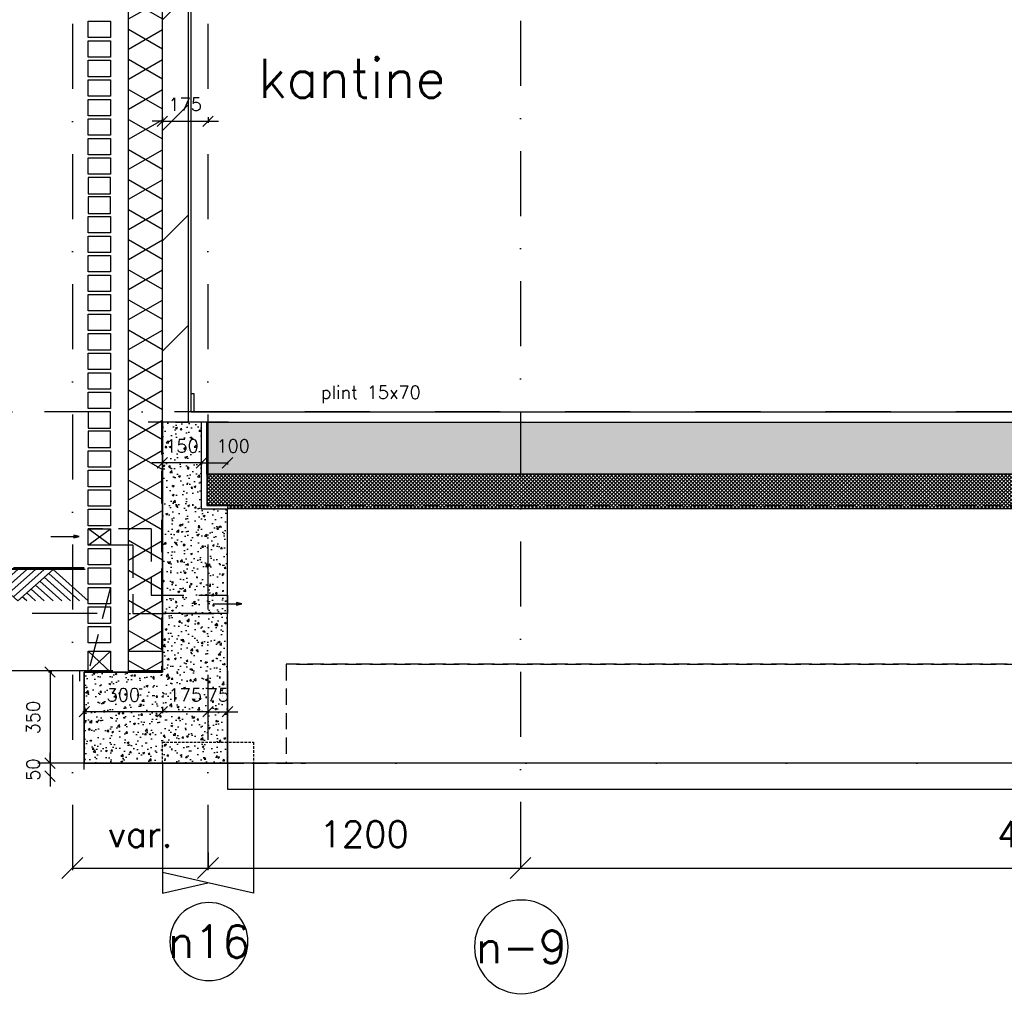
# Model space of a CAD drawing. Extents: x 0 to 317513, y 0 to 193913.
# Tile 3 of 69: x 158366 to 162148, y 90192 to 93952. Entities that reach past the tile are written whole.
import ezdxf
from ezdxf.enums import TextEntityAlignment as Align

# ---------------------------------------------------------------- set-up
doc = ezdxf.new("R2010")
doc.units = 0
doc.header["$LTSCALE"] = 20
doc.header["$MEASUREMENT"] = 0
doc.header["$PDSIZE"] = -1
for name, pattern in [('DASHDOT', [25, 12.5, -6.25, 0, -6.25]), ('DASHED', [0.75, 0.5, -0.25]), ('DD1', [2.66667, 1.66667, -0.5, 0, -0.5]), ('HIDDEN', [9.375, 6.25, -3.125]), ('HIDDEN2', [4.6875, 3.125, -1.5625])]:
    doc.linetypes.add(name, pattern=pattern)
doc.layers.get('0').update_dxf_attribs({"linetype": 'CONTINUOUS'})
doc.layers.get('DEFPOINTS').update_dxf_attribs({"linetype": 'CONTINUOUS'})
for name, color, linetype in [('A--01A1_ACEER', 1, 'CONTINUOUS'), ('A--A21--_F-23-', 9, 'CONTINUOUS'), ('A--A22--_F123-', 9, 'CONTINUOUS'), ('A--A23--_F--3-', 9, 'CONTINUOUS'), ('A--L$1-D1-ACEER', 1, 'CONTINUOUS'), ('A--L$7A3-_STRAMIEN', 3, 'CONTINUOUS'), ('A--L11D5_GRONDWERK', 5, 'CONTINUOUS'), ('A--L13D2_VLOEREN', 2, 'CONTINUOUS'), ('A--L13D4_VLOEREN', 4, 'CONTINUOUS'), ('A--L13DC4_VLOEREN', 4, 'HIDDEN'), ('A--L16--', 7, 'CONTINUOUS'), ('A--L16--_F123-', 7, 'CONTINUOUS'), ('A--L16D4_FUNDERING', 4, 'CONTINUOUS'), ('A--L17--', 7, 'CONTINUOUS'), ('A--L17--_F123-', 7, 'CONTINUOUS'), ('A--L21--', 3, 'CONTINUOUS'), ('A--L21--_F--3-', 7, 'CONTINUOUS'), ('A--L21--_F-23-', 4, 'CONTINUOUS'), ('A--L21DC1_BUITENWAND', 1, 'HIDDEN'), ('A--L22--', 3, 'CONTINUOUS'), ('A--L22--_F--3-', 7, 'CONTINUOUS'), ('A--L22D2_BINNENWAND', 2, 'CONTINUOUS'), ('A--L23--', 7, 'CONTINUOUS'), ('A--L23--_F--3-', 7, 'CONTINUOUS'), ('A--L28DC1_KONSTRUKTIES', 1, 'HIDDEN2'), ('A--L31--', 2, 'CONTINUOUS'), ('A--M$1A-_F123-', 1, 'CONTINUOUS'), ('A--T$7A-_STRAMIEN', 2, 'CONTINUOUS'), ('A--T01A-25_TEKST', 2, 'CONTINUOUS'), ('STRAMIEN', 8, 'DD1'), ('X--LR---_CP', 7, 'CONTINUOUS')]:
    doc.layers.add(name, color=color, linetype=linetype)
doc.styles.add('ALFA-0_25', font='ROMANS')
doc.styles.add('HIEMSTRA', font='romans.shx')
doc.dimstyles.get("Standard").update_dxf_attribs({"dimscale": 40, "dimtxt": 2.5, "dimasz": 2, "dimexe": 0.3, "dimexo": 0.3, "dimgap": 2, "dimtad": 1, "dimdec": 0, "dimzin": 0, "dimdsep": 46, "dimtxsty": 'HIEMSTRA', "dimblk1": 'OBLIQUE', "dimblk2": 'OBLIQUE', "dimsah": 1, "dimcen": 0.09, "dimdle": 0.3, "dimclrd": 1, "dimclre": 1, "dimclrt": 3, "dimadec": 0, "dimazin": 0, "dimtfac": 1, "dimtdec": 4, "dimtix": 1, "dimtmove": 2, "dimatfit": 3, "dimldrblk": 'OBLIQUE', "dimfxl": 0, "dimtvp": 625, "dimtolj": 1, "dimtzin": 0, "dimarcsym": 0})

# ---------------------------------------------------------------- blocks, each defined once
blk = doc.blocks.new('Q010075-')
at = {"layer": 'A--L17--_F123-', "color": 1, "linetype": 'DASHED'}
blk.add_lwpolyline([(-175, 0), (-175, 80), (175, 80), (175, 0)], dxfattribs=at)
at = {"layer": 'A--L17--_F123-', "color": 1, "linetype": 'Continuous'}
for points in [[(175, 0), (175, -500), (-175, -420)], [(-175, 0), (-175, -500), (0, -460)]]:
    blk.add_lwpolyline(points, dxfattribs=at)
at = {"layer": 'X--LR---_CP'}
for p in [(-175, 0), (-175, 0), (175, 0)]:
    blk.add_point(p, dxfattribs=at)
blk = doc.blocks.new('*U634')
at = {"layer": 'A--L23--_F--3-', "color": 2, "linetype": 'Continuous'}
blk.add_lwpolyline([(0, 0), (0, 25), (550, 25), (550, 0)], dxfattribs=at)
blk = doc.blocks.new('_OBLIQUE')
at = {"color": 0, "linetype": 'ByBlock'}
blk.add_line((-0.5, -0.5), (0.5, 0.5), dxfattribs=at)
blk = doc.blocks.new('*D48')
at = {"color": 1, "linetype": 'ByBlock'}
for p, q in [((158914.3, 93577.7), (158914.3, 93555.5)), ((159089.3, 93577.7), (159089.3, 93555.5)), ((158914.3, 93561.5), (158874.3, 93561.5)), ((158914.3, 93561.5), (159089.3, 93561.5)), ((159089.3, 93561.5), (159129.3, 93561.5))]:
    blk.add_line(p, q, dxfattribs=at)
at = {"layer": 'DEFPOINTS', "color": 0, "linetype": 'ByBlock'}
for p in [(158914.3, 93583.7), (159089.3, 93583.7), (159089.3, 93561.5)]:
    blk.add_point(p, dxfattribs=at)
at = {"color": 1, "linetype": 'ByBlock', "xscale": 40, "yscale": 40, "zscale": 40}
blk.add_blockref('_OBLIQUE', (158914.3, 93561.5), dxfattribs=at)
at = {"color": 1, "linetype": 'ByBlock', "xscale": 40, "yscale": 40, "zscale": 40, "rotation": 180}
blk.add_blockref('_OBLIQUE', (159089.3, 93561.5), dxfattribs=at)
at = {"color": 2, "linetype": 'ByBlock', "insert": (159001.8, 93626.5), "char_height": 50, "attachment_point": 5, "style": 'HIEMSTRA'}
blk.add_mtext('\\A1;175', dxfattribs=at)
blk = doc.blocks.new('*D49')
at = {"color": 1, "linetype": 'ByBlock'}
for p, q in [((159089.3, 91296.8), (159089.3, 91287.2)), ((159164.3, 91296.8), (159164.3, 91287.2)), ((159089.3, 91293.2), (159049.3, 91293.2)), ((159089.3, 91293.2), (159164.3, 91293.2)), ((159164.3, 91293.2), (159204.3, 91293.2))]:
    blk.add_line(p, q, dxfattribs=at)
at = {"layer": 'DEFPOINTS', "color": 0, "linetype": 'ByBlock'}
for p in [(159089.3, 91302.8), (159164.3, 91302.8), (159164.3, 91293.2)]:
    blk.add_point(p, dxfattribs=at)
at = {"color": 1, "linetype": 'ByBlock', "xscale": 40, "yscale": 40, "zscale": 40}
blk.add_blockref('_OBLIQUE', (159089.3, 91293.2), dxfattribs=at)
at = {"color": 1, "linetype": 'ByBlock', "xscale": 40, "yscale": 40, "zscale": 40, "rotation": 180}
blk.add_blockref('_OBLIQUE', (159164.3, 91293.2), dxfattribs=at)
at = {"color": 2, "linetype": 'ByBlock', "insert": (159126.8, 91358.2), "char_height": 50, "attachment_point": 5, "style": 'HIEMSTRA'}
blk.add_mtext('\\A1;75', dxfattribs=at)
blk = doc.blocks.new('*D50')
at = {"color": 1, "linetype": 'ByBlock'}
for p, q in [((158914.1, 91293.2), (158874.1, 91293.2)), ((159089.3, 91293.2), (158914.1, 91293.2)), ((159089.3, 91293.2), (159129.3, 91293.2))]:
    blk.add_line(p, q, dxfattribs=at)
at = {"layer": 'DEFPOINTS', "color": 0, "linetype": 'ByBlock'}
for p in [(158914.1, 91293.2), (158914.1, 91293.2), (159089.3, 91293.2)]:
    blk.add_point(p, dxfattribs=at)
at = {"color": 1, "linetype": 'ByBlock', "xscale": 40, "yscale": 40, "zscale": 40}
blk.add_blockref('_OBLIQUE', (158914.1, 91293.2), dxfattribs=at)
at = {"color": 1, "linetype": 'ByBlock', "xscale": 40, "yscale": 40, "zscale": 40, "rotation": 180}
blk.add_blockref('_OBLIQUE', (159089.3, 91293.2), dxfattribs=at)
at = {"color": 2, "linetype": 'ByBlock', "insert": (159001.7, 91358.2), "char_height": 50, "attachment_point": 5, "style": 'HIEMSTRA'}
blk.add_mtext('\\A1;175', dxfattribs=at)
blk = doc.blocks.new('*D51')
at = {"color": 1, "linetype": 'ByBlock'}
for p, q in [((158614.3, 91311.8), (158614.3, 91287.2)), ((158914.1, 91311.8), (158914.1, 91287.2)), ((158920.1, 91293.2), (158608.3, 91293.2))]:
    blk.add_line(p, q, dxfattribs=at)
at = {"layer": 'DEFPOINTS', "color": 0, "linetype": 'ByBlock'}
for p in [(158614.3, 91317.8), (158914.1, 91317.8), (158614.3, 91293.2)]:
    blk.add_point(p, dxfattribs=at)
at = {"color": 1, "linetype": 'ByBlock', "xscale": 40, "yscale": 40, "zscale": 40, "rotation": 180}
blk.add_blockref('_OBLIQUE', (158614.3, 91293.2), dxfattribs=at)
at = {"color": 1, "linetype": 'ByBlock', "xscale": 40, "yscale": 40, "zscale": 40}
blk.add_blockref('_OBLIQUE', (158914.1, 91293.2), dxfattribs=at)
at = {"color": 2, "linetype": 'ByBlock', "insert": (158764.2, 91358.2), "char_height": 50, "attachment_point": 5, "style": 'HIEMSTRA'}
blk.add_mtext('\\A1;300', dxfattribs=at)
blk = doc.blocks.new('*D52')
at = {"color": 1, "linetype": 'ByBlock'}
for p, q in [((159058.3, 92249.5), (159164.3, 92249.5)), ((159064.3, 92253.1), (159064.3, 92243.5)), ((159164.3, 92253.1), (159164.3, 92243.5))]:
    blk.add_line(p, q, dxfattribs=at)
at = {"layer": 'DEFPOINTS', "color": 0, "linetype": 'ByBlock'}
for p in [(159064.3, 92259.1), (159164.3, 92259.1), (159164.3, 92249.5)]:
    blk.add_point(p, dxfattribs=at)
at = {"color": 1, "linetype": 'ByBlock', "xscale": 40, "yscale": 40, "zscale": 40, "rotation": 180}
blk.add_blockref('_OBLIQUE', (159064.3, 92249.5), dxfattribs=at)
at = {"color": 1, "linetype": 'ByBlock', "xscale": 40, "yscale": 40, "zscale": 40}
blk.add_blockref('_OBLIQUE', (159164.3, 92249.5), dxfattribs=at)
at = {"color": 2, "linetype": 'ByBlock', "insert": (159185.9, 92314.5), "char_height": 50, "attachment_point": 5, "style": 'HIEMSTRA'}
blk.add_mtext('\\A1;100', dxfattribs=at)
blk = doc.blocks.new('*D53')
at = {"color": 1, "linetype": 'ByBlock'}
for p, q in [((158914.1, 92249.5), (158874.1, 92249.5)), ((159064.3, 92249.5), (158914.1, 92249.5)), ((159064.3, 92249.5), (159104.3, 92249.5))]:
    blk.add_line(p, q, dxfattribs=at)
at = {"layer": 'DEFPOINTS', "color": 0, "linetype": 'ByBlock'}
for p in [(158914.1, 92249.5), (158914.1, 92249.5), (159064.3, 92249.5)]:
    blk.add_point(p, dxfattribs=at)
at = {"color": 1, "linetype": 'ByBlock', "xscale": 40, "yscale": 40, "zscale": 40}
blk.add_blockref('_OBLIQUE', (158914.1, 92249.5), dxfattribs=at)
at = {"color": 1, "linetype": 'ByBlock', "xscale": 40, "yscale": 40, "zscale": 40, "rotation": 180}
blk.add_blockref('_OBLIQUE', (159064.3, 92249.5), dxfattribs=at)
at = {"color": 2, "linetype": 'ByBlock', "insert": (158989.2, 92314.5), "char_height": 50, "attachment_point": 5, "style": 'HIEMSTRA'}
blk.add_mtext('\\A1;150', dxfattribs=at)
blk = doc.blocks.new('*U633')
at = {"layer": 'A--A22--_F123-', "linetype": 'Continuous'}
h = blk.add_hatch(dxfattribs=at)
h.set_pattern_fill('ALFALINE', color=256, scale=300, style=0)
h.set_pattern_definition([(45, (-158964.26, -92405.9), (-212.13203, 212.13203), [])])
h.paths.add_polyline_path([(0, 0), (-50, 0), (-50, 3100), (0, 3100), (50, 3100), (50, 0)])
at = {"layer": 'A--L22--_F--3-', "color": 4, "linetype": 'Continuous'}
for points in [[(0, 0), (-50, 0), (-50, 3100), (0, 3100)], [(0, 0), (50, 0), (50, 3100), (0, 3100)]]:
    blk.add_lwpolyline(points, dxfattribs=at)
blk = doc.blocks.new('*D54')
at = {"color": 1, "linetype": 'ByBlock'}
for p, q in [((158482.7, 91451.9), (158482.7, 91089.9)), ((158488.9, 91445.9), (158476.7, 91445.9)), ((158488.9, 91095.9), (158476.7, 91095.9))]:
    blk.add_line(p, q, dxfattribs=at)
at = {"layer": 'DEFPOINTS', "color": 0, "linetype": 'ByBlock'}
for p in [(158494.9, 91445.9), (158482.7, 91095.9), (158494.9, 91095.9)]:
    blk.add_point(p, dxfattribs=at)
at = {"color": 1, "linetype": 'ByBlock', "xscale": 40, "yscale": 40, "zscale": 40}
for p, rotation in [((158482.7, 91445.9), 90), ((158482.7, 91095.9), 270)]:
    blk.add_blockref('_OBLIQUE', p, dxfattribs=dict(at, rotation=rotation))
at = {"color": 2, "linetype": 'ByBlock', "insert": (158417.7, 91270.9), "char_height": 50, "attachment_point": 5, "rotation": 90, "style": 'HIEMSTRA'}
blk.add_mtext('\\A1;350', dxfattribs=at)
blk = doc.blocks.new('*D55')
at = {"color": 1, "linetype": 'ByBlock'}
for p, q in [((158482.7, 91095.9), (158482.7, 91135.9)), ((158482.7, 91095.9), (158482.7, 91045.9)), ((158482.7, 91045.9), (158482.7, 91005.9))]:
    blk.add_line(p, q, dxfattribs=at)
at = {"layer": 'DEFPOINTS', "color": 0, "linetype": 'ByBlock'}
for p in [(158482.7, 91095.9), (158482.7, 91045.9), (158482.7, 91045.9)]:
    blk.add_point(p, dxfattribs=at)
at = {"color": 1, "linetype": 'ByBlock', "xscale": 40, "yscale": 40, "zscale": 40}
for p, rotation in [((158482.7, 91095.9), 270), ((158482.7, 91045.9), 90)]:
    blk.add_blockref('_OBLIQUE', p, dxfattribs=dict(at, rotation=rotation))
at = {"color": 2, "linetype": 'ByBlock', "insert": (158417.7, 91070.9), "char_height": 50, "attachment_point": 5, "rotation": 90, "style": 'HIEMSTRA'}
blk.add_mtext('\\A1;50', dxfattribs=at)
blk = doc.blocks.new('*U609')
at = {"layer": 'A--A21--_F-23-', "linetype": 'Continuous'}
h = blk.add_hatch(dxfattribs=at)
h.set_pattern_fill('ALFAISO', color=256, scale=100, angle=90, style=0)
h.set_pattern_definition([(150, (50, -3e-15), (-50, -86.6025), []), (210, (50, -3e-15), (50, -86.6025), [])])
h.paths.add_polyline_path([(0, 0), (-65, 0), (-65, 5167), (0, 5167), (65, 5167), (65, 0)])
at = {"layer": 'A--L21--_F--3-', "color": 3, "linetype": 'Continuous'}
for points in [[(0, 0), (-65, 0), (-65, 5167), (0, 5167)], [(0, 0), (65, 0), (65, 5167), (0, 5167)]]:
    blk.add_lwpolyline(points, dxfattribs=at)
blk = doc.blocks.new('*D324')
at = {"color": 1, "linetype": 'ByBlock'}
for p, q in [((158568.2, 90753), (158568.2, 90693)), ((159089.3, 90753), (159089.3, 90693)), ((158568.2, 90693), (159089.3, 90693))]:
    blk.add_line(p, q, dxfattribs=at)
at = {"layer": 'DEFPOINTS', "color": 0, "linetype": 'ByBlock'}
for p in [(158568.2, 90765), (159089.3, 90765), (159089.3, 90693)]:
    blk.add_point(p, dxfattribs=at)
at = {"color": 1, "linetype": 'ByBlock', "xscale": 80, "yscale": 80, "zscale": 80, "rotation": 180}
blk.add_blockref('_OBLIQUE', (158568.2, 90693), dxfattribs=at)
at = {"color": 1, "linetype": 'ByBlock', "xscale": 80, "yscale": 80, "zscale": 80}
blk.add_blockref('_OBLIQUE', (159089.3, 90693), dxfattribs=at)
at = {"color": 3, "linetype": 'ByBlock', "insert": (158828.7, 90823), "char_height": 100, "attachment_point": 5, "style": 'HIEMSTRA'}
blk.add_mtext('\\A1;var.', dxfattribs=at)
blk = doc.blocks.new('*D325')
at = {"color": 1, "linetype": 'ByBlock'}
for p, q in [((159089.3, 90705), (159089.3, 90693)), ((159089.3, 90693), (160289.3, 90693)), ((160289.3, 90705), (160289.3, 90693))]:
    blk.add_line(p, q, dxfattribs=at)
at = {"layer": 'DEFPOINTS', "color": 0, "linetype": 'ByBlock'}
for p in [(159089.3, 90693), (160289.3, 90693), (160289.3, 90693)]:
    blk.add_point(p, dxfattribs=at)
at = {"color": 1, "linetype": 'ByBlock', "xscale": 80, "yscale": 80, "zscale": 80, "rotation": 180}
blk.add_blockref('_OBLIQUE', (159089.3, 90693), dxfattribs=at)
at = {"color": 1, "linetype": 'ByBlock', "xscale": 80, "yscale": 80, "zscale": 80}
blk.add_blockref('_OBLIQUE', (160289.3, 90693), dxfattribs=at)
at = {"color": 3, "linetype": 'ByBlock', "insert": (159689.3, 90823), "char_height": 100, "attachment_point": 5, "style": 'HIEMSTRA'}
blk.add_mtext('\\A1;1200', dxfattribs=at)
blk = doc.blocks.new('*D326')
at = {"color": 1, "linetype": 'ByBlock'}
for p, q in [((160289.3, 90705), (160289.3, 90693)), ((160289.3, 90693), (164294.1, 90693)), ((164294.1, 90705), (164294.1, 90693))]:
    blk.add_line(p, q, dxfattribs=at)
at = {"layer": 'DEFPOINTS', "color": 0, "linetype": 'ByBlock'}
for p in [(160289.3, 90693), (164294.1, 90693), (164294.1, 90693)]:
    blk.add_point(p, dxfattribs=at)
at = {"color": 1, "linetype": 'ByBlock', "xscale": 80, "yscale": 80, "zscale": 80, "rotation": 180}
blk.add_blockref('_OBLIQUE', (160289.3, 90693), dxfattribs=at)
at = {"color": 1, "linetype": 'ByBlock', "xscale": 80, "yscale": 80, "zscale": 80}
blk.add_blockref('_OBLIQUE', (164294.1, 90693), dxfattribs=at)
at = {"color": 3, "linetype": 'ByBlock', "insert": (162291.7, 90823), "char_height": 100, "attachment_point": 5, "style": 'HIEMSTRA'}
blk.add_mtext('\\A1;4005', dxfattribs=at)
blk = doc.blocks.new('Q010064-')
at = {"layer": 'A--L16--_F123-', "color": 1, "linetype": 'Continuous'}
for points in [[(37.5, -37.5), (75, 0)], [(75, -75), (150, 0)], [(112.5, -112.5), (225, 0)], [(150, -150), (300, 0)], [(187.5, -187.5), (375, 0)], [(225, -225), (450, 0)], [(262.5, -262.5), (525, 0)], [(300, -300), (600, 0)], [(900, -300), (600, 0)], [(750, -300), (525, -75)], [(825, -300), (562.5, -37.5)], [(600, -300), (450, -150)], [(675, -300), (487.5, -112.5)], [(450, -300), (375, -225)], [(525, -300), (412.5, -187.5)], [(375, -300), (337.5, -262.5)]]:
    blk.add_lwpolyline(points, dxfattribs=at)
at = {"layer": 'X--LR---_CP'}
blk.add_point((600, 0), dxfattribs=at)
blk.add_point((600, 0), dxfattribs=at)
blk = doc.blocks.new('A$C543B4771')
at = {"layer": 'A--L16--', "xscale": 0.4504033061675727, "yscale": 0.3999999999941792}
for p in [(-16.9, 120), (253.4, 120), (523.6, 120), (793.8, 120), (1064.1, 120)]:
    blk.add_blockref('Q010064-', p, dxfattribs=at)

msp = doc.modelspace()

# ---------------------------------------------------------------- hatches: boundary and pattern name
at = {"layer": 'A--A23--_F--3-'}
h = msp.add_hatch(dxfattribs=at)
h.set_pattern_fill('AR-CONC', color=256, scale=10, style=0)
h.set_pattern_definition([(50, (4400, 1e-11), (71.726018, -6.275213), [7.5, -82.5]), (355, (4400, 1e-11), (-13.875133, 75.219213), [6, -66]), (100.4514, (4405.98, -0.52), (57.850938, 68.943954), [6.37402, -70.11421]), (46.1842, (4400, 20), (106.724105, -16.5519), [11.25, -123.75]), (96.6356, (4408.89, 18.62), (93.46627, 97.41179), [9.56103, -105.1713]), (351.1842, (4400, 20), (93.466195, 97.41186), [9, -99]), (21, (4410, 15), (59.690705, -40.26189), [7.5, -82.5]), (326, (4410, 15), (24.331533, 72.515005), [6, -66]), (71.4514, (4414.974, 11.645), (84.022263, 32.25305), [6.37402, -70.11421]), (37.5, (4400, 1e-11), (1.2159855, 33.2893854), [0, -65.2, 0, -67, 0, -66.25]), (7.5, (4400, 1e-11), (26.306954, 39.441171), [0, -38.2, 0, -63.7, 0, -25.25]), (327.5, (4377.7, 1e-11), (53.3822436, -2.255487), [0, -25, 0, -78, 0, -103.5]), (317.5, (4367.7, 1e-11), (58.318617, 10.010498), [0, -32.5, 0, -51.8, 0, -73.5])])
h.paths.add_polyline_path([(158614.26, 91095.9), (159164.26, 91095.9), (159164.26, 92070.9), (159064.26, 92070.9), (159064.26, 92405.9), (158914.11, 92405.9), (158914.11, 91450.9), (158914.11, 91445.9), (158614.26, 91445.9)])
h = msp.add_hatch(dxfattribs=at)
h.set_pattern_fill('ALFABET', color=256, scale=40, angle=1, style=0, pattern_type=2)
h.set_pattern_definition([(46, (4400, 1e-11), (-172.64155, 166.718), []), (51, (4400, 1e-11), (287.29845, -20.08986), [30, -330]), (356, (4400, 1e-11), (-60.7431, 299.8624), [24, -264]), (101.4514, (4423.94, -1.67), (226.55556, 279.77237), [25.49608, -280.45684]), (47.1842, (4398.6, 80), (427.9869, -58.74715), [45, -495]), (97.6356, (4434.27, 75.1), (367.0079, 396.11265), [38.2441, -420.6852]), (352.1842, (4398.6, 80), (367.0076, 396.1129), [36, -396]), (22, (4438.95, 60.7), (241.53712, -156.85604), [30, -330]), (327, (4438.95, 60.7), (92.24906, 291.7144), [24, -264]), (72.4514, (4459.07, 47.62), (333.7863, 134.8581), [25.49608, -280.45684]), (38.5, (4400, 1e-11), (2.53928, 133.22215), [0, -260.8, 0, -268, 0, -265]), (8.5, (4400, 1e-11), (102.45841, 159.57714), [0, -152.8, 0, -254.8, 0, -101]), (328.5, (4310.81, -1.56), (213.65391, -5.29398), [0, -100, 0, -312, 0, -414]), (318.5, (4270.82, -2.25), (232.54011, 44.1071), [0, -130, 0, -207.2, 0, -294]), (318.5, (4270.82, -2.25), (232.54011, 44.1071), [0, -130, 0, -207.2, 0, -294])])
h.paths.add_polyline_path([(165929.1, 92205.9), (159084.26, 92205.9), (159084.26, 92405.9), (165929.1, 92405.9)])
h = msp.add_hatch(dxfattribs=at)
h.set_pattern_fill('ALFAKRS', color=256, scale=10, style=0, pattern_type=2)
h.set_pattern_definition([(135, (237551.893, 1e-11), (7.0710678, 7.0710678), []), (45, (237551.893, 1e-11), (7.0710678, -7.0710678), [])])
h.paths.add_polyline_path([(160314.26, 92073.9), (165929.1, 92073.9), (165929.1, 92205.9), (159084.26, 92205.9), (159084.26, 92085.9), (159164.26, 92085.9), (159164.26, 92073.9)])

# ---------------------------------------------------------------- linework, layer by layer
at = {"layer": 'A--01A1_ACEER'}
for p, q in [((159167.43, 92405.9), (158859.38, 92405.9)), ((158784.26, 91525.9), (158914.09, 91525.9))]:
    msp.add_line(p, q, dxfattribs=at)
at = {"layer": 'A--L$1-D1-ACEER'}
for p, q in [((158484.96, 91966.44), (158592.17, 91966.44)), ((159109.59, 91708.14), (159216.8, 91708.14))]:
    msp.add_line(p, q, dxfattribs=at)
for points in [[(158574.48, 91961.44), (158594.48, 91966.44), (158594.48, 91966.44), (158574.48, 91971.44)], [(159199.1, 91703.14), (159219.1, 91708.14), (159219.1, 91708.14), (159199.1, 91713.14)]]:
    msp.add_lwpolyline(points, close=True, dxfattribs=at)
at = {"layer": 'A--L$7A3-_STRAMIEN', "linetype": 'Continuous', "extrusion": (0, 0, -1)}
for centre, major_axis in [((160292.75, 90390), (-127.28, 127.28)), ((159092.75, 90410.27), (-106.07, 106.07))]:
    msp.add_ellipse(centre, major_axis=major_axis, ratio=1, dxfattribs=at)
at = {"layer": 'A--L11D5_GRONDWERK'}
for p, q in [((158617.97, 91839.83), (157345.71, 91839.83)), ((158614.26, 91842.9), (157842, 91842.9)), ((158614.26, 91845.9), (158342, 91845.9))]:
    msp.add_line(p, q, dxfattribs=at)
at = {"layer": 'A--L13D2_VLOEREN'}
msp.add_line((159024.26, 92445.91), (168629.26, 92445.9), dxfattribs=at)
at = {"layer": 'A--L13D4_VLOEREN'}
msp.add_line((159164.26, 92085.9), (159084.26, 92085.9), dxfattribs=at)
at = {"layer": 'A--L13DC4_VLOEREN'}
msp.add_line((158910.77, 91450.9), (158595.79, 91450.9), dxfattribs=at)
msp.add_lwpolyline([(159023.83, 92405.9), (158910.77, 92405.9), (158910.77, 91450.9), (158595.79, 91450.9), (158595.79, 91410.35)], dxfattribs=at)
at = {"layer": 'A--L16D4_FUNDERING'}
msp.add_lwpolyline([(158614.26, 91095.9), (159164.26, 91095.9), (159164.26, 92070.9), (159064.26, 92070.9), (159064.26, 92405.9), (158914.11, 92405.9), (158914.11, 91450.9), (158914.11, 91445.9), (158614.26, 91445.9)], close=True, dxfattribs=at)
for points in [[(159164.26, 91445.9), (159164.26, 91095.9), (158614.26, 91095.9)], [(158614.26, 91095.9), (158614.26, 91445.9), (158914.26, 91445.9)]]:
    msp.add_lwpolyline(points, dxfattribs=at)
at = {"layer": 'A--L21--'}
for points in [[(158714.26, 93882.9), (158629.26, 93882.9), (158629.26, 93945.9), (158714.26, 93945.9)], [(158714.26, 93807.9), (158629.26, 93807.9), (158629.26, 93870.9), (158714.26, 93870.9)], [(158714.26, 93732.9), (158629.26, 93732.9), (158629.26, 93795.9), (158714.26, 93795.9)], [(158714.26, 93657.9), (158629.26, 93657.9), (158629.26, 93720.9), (158714.26, 93720.9)], [(158714.26, 93582.9), (158629.26, 93582.9), (158629.26, 93645.9), (158714.26, 93645.9)], [(158714.26, 93507.9), (158629.26, 93507.9), (158629.26, 93570.9), (158714.26, 93570.9)], [(158714.26, 93432.9), (158629.26, 93432.9), (158629.26, 93495.9), (158714.26, 93495.9)], [(158714.26, 93357.9), (158629.26, 93357.9), (158629.26, 93420.9), (158714.26, 93420.9)], [(158714.26, 93345.9), (158629.26, 93345.9), (158629.26, 93282.9), (158714.26, 93282.9)], [(158714.26, 93270.9), (158629.26, 93270.9), (158629.26, 93207.9), (158714.26, 93207.9)], [(158714.26, 93132.9), (158629.26, 93132.9), (158629.26, 93195.9), (158714.26, 93195.9)], [(158714.26, 93057.9), (158629.26, 93057.9), (158629.26, 93120.9), (158714.26, 93120.9)], [(158714.26, 92982.9), (158629.26, 92982.9), (158629.26, 93045.9), (158714.26, 93045.9)], [(158714.26, 92907.9), (158629.26, 92907.9), (158629.26, 92970.9), (158714.26, 92970.9)], [(158714.26, 92832.9), (158629.26, 92832.9), (158629.26, 92895.9), (158714.26, 92895.9)], [(158714.26, 92757.9), (158629.26, 92757.9), (158629.26, 92820.9), (158714.26, 92820.9)], [(158714.26, 92682.9), (158629.26, 92682.9), (158629.26, 92745.9), (158714.26, 92745.9)], [(158714.26, 92607.9), (158629.26, 92607.9), (158629.26, 92670.9), (158714.26, 92670.9)], [(158714.26, 92532.9), (158629.26, 92532.9), (158629.26, 92595.9), (158714.26, 92595.9)], [(158714.26, 92457.9), (158629.26, 92457.9), (158629.26, 92520.9), (158714.26, 92520.9)], [(158714.26, 92445.9), (158629.26, 92445.9), (158629.26, 92382.9), (158714.26, 92382.9)], [(158714.26, 92370.9), (158629.26, 92370.9), (158629.26, 92307.9), (158714.26, 92307.9)], [(158714.26, 92232.9), (158629.26, 92232.9), (158629.26, 92295.9), (158714.26, 92295.9)], [(158714.26, 92157.9), (158629.26, 92157.9), (158629.26, 92220.9), (158714.26, 92220.9)], [(158714.26, 92082.9), (158629.26, 92082.9), (158629.26, 92145.9), (158714.26, 92145.9)], [(158714.26, 92007.9), (158629.26, 92007.9), (158629.26, 92070.9), (158714.26, 92070.9)], [(158714.26, 91932.9), (158629.26, 91932.9), (158629.26, 91995.9), (158714.26, 91995.9)], [(158714.26, 91857.9), (158629.26, 91857.9), (158629.26, 91920.9), (158714.26, 91920.9)], [(158714.26, 91782.9), (158629.26, 91782.9), (158629.26, 91845.9), (158714.26, 91845.9)]]:
    msp.add_lwpolyline(points, close=True, dxfattribs=at)
at = {"layer": 'A--L21--', "color": 1}
for points in [[(158714.26, 91707.9), (158629.26, 91707.9), (158629.26, 91770.9), (158714.26, 91770.9)], [(158714.26, 91632.9), (158629.26, 91632.9), (158629.26, 91695.9), (158714.26, 91695.9)], [(158714.26, 91557.9), (158629.26, 91557.9), (158629.26, 91620.9), (158714.26, 91620.9)], [(158714.26, 91445.9), (158629.26, 91445.9), (158629.26, 91525.9), (158714.26, 91525.9)]]:
    msp.add_lwpolyline(points, close=True, dxfattribs=at)
at = {"layer": 'A--L21--_F-23-', "linetype": 'Continuous'}
msp.add_lwpolyline([(165929.1, 92205.9), (159084.26, 92205.9), (159084.26, 92405.9), (165929.1, 92405.9)], close=True, dxfattribs=at)
at = {"layer": 'A--L21DC1_BUITENWAND'}
for p, q in [((158870.99, 91995.9), (158629.26, 91995.9)), ((158714.26, 91933.67), (158629.26, 91995.9)), ((158629.26, 91932.9), (158714.26, 91995.9)), ((158870.99, 91995.9), (158870.99, 91740.9)), ((158800.99, 91932.9), (158629.26, 91932.9)), ((158800.99, 91932.9), (158800.99, 91670.9)), ((158714.26, 91770.9), (158629.67, 91446.28)), ((158870.99, 91740.9), (159164.26, 91740.9)), ((159164.26, 91740.9), (159164.26, 91670.9)), ((158800.99, 91670.9), (159164.26, 91670.9)), ((158714.26, 91525.9), (158629.26, 91445.9)), ((158629.26, 91525.9), (158714.26, 91445.9)), ((158629.26, 91525.9), (158714.26, 91525.9))]:
    msp.add_line(p, q, dxfattribs=at)
at = {"layer": 'A--L22D2_BINNENWAND'}
msp.add_line((159024.26, 92445.9), (159024.27, 95228.97), dxfattribs=at)
at = {"layer": 'A--L23--'}
for points in [[(159034.26, 92445.9), (159024.26, 92445.9), (159024.26, 92515.9), (159034.26, 92515.9)], [(160314.26, 92073.9), (165929.1, 92073.9), (165929.1, 92205.9), (159084.26, 92205.9), (159084.26, 92085.9), (159164.26, 92085.9), (159164.26, 92073.9)]]:
    msp.add_lwpolyline(points, close=True, dxfattribs=at)
at = {"layer": 'A--L28DC1_KONSTRUKTIES'}
for p, q in [((159164.26, 92085.9), (165927.09, 92085.9)), ((180908.85, 91475.9), (159389.26, 91475.9)), ((159389.26, 91475.9), (159389.26, 91095.9)), ((159389.26, 91475.9), (159389.26, 91095.9)), ((159429.26, 91475.9), (220470.17, 91475.9)), ((159164.26, 91095.9), (159464.26, 91095.9))]:
    msp.add_line(p, q, dxfattribs=at)
at = {"layer": 'A--L31--'}
msp.add_lwpolyline([(170968.06, 91095.9), (159164.09, 91095.9), (159164.09, 90995.9), (170968.06, 90995.9)], dxfattribs=at)
at = {"layer": 'A--T01A-25_TEKST'}
msp.add_line((157629.61, 91452.01), (158684.22, 91452.01), dxfattribs=at)
at = {"layer": 'STRAMIEN', "linetype": 'DASHDOT'}
for p, q in [((160289.26, 109950.72), (160289.26, 90540)), ((158568.22, 109939.11), (158568.22, 90566.61)), ((159089.26, 109939.11), (159089.26, 90566.61)), ((232225.64, 92445.9), (154613.05, 92445.9)), ((159164.26, 91670.9), (156632.3, 91670.9)), ((189192.19, 91095.9), (154785, 91095.9))]:
    msp.add_line(p, q, dxfattribs=at)

# ---------------------------------------------------------------- block references
at = {"layer": 'A--L17--'}
msp.add_blockref('Q010075-', (159089.26, 91095.9), dxfattribs=at)
at = {"layer": 'A--L21--'}
for name, p in [('*U609', (158849.11, 91450.9)), ('A$C543B4771', (157159.82, 91719.83))]:
    msp.add_blockref(name, p, dxfattribs=at)
at = {"layer": 'A--L22--'}
msp.add_blockref('*U633', (158964.26, 92405.9), dxfattribs=at)
at = {"layer": 'A--L23--'}
msp.add_blockref('*U634', (158614.26, 91070.9), dxfattribs=at)

# ---------------------------------------------------------------- texts
at = {"layer": 'A--T$7A-_STRAMIEN', "style": 'ALFA-0_25'}
for s, p in [('n16', (159092.75, 90410.27)), ('n-9', (160292.75, 90390))]:
    msp.add_text(s, height=125, dxfattribs=at).set_placement(p, align=Align.MIDDLE_CENTER)
at = {"layer": 'A--T01A-25_TEKST', "color": 1, "style": 'HIEMSTRA'}
msp.add_text('kantine', height=150, dxfattribs=at).set_placement((159281.91, 93652.06))
at = {"layer": 'A--T01A-25_TEKST', "style": 'HIEMSTRA'}
msp.add_text('plint 15x70', height=50, dxfattribs=at).set_placement((159523.09, 92495.74))

# ---------------------------------------------------------------- dimensions: what is measured, and where the dimension line sits
at = {"layer": 'A--M$1A-_F123-'}
for base, p1, p2, override, picture, middle in [((159089.26, 93561.47), (158914.26, 93583.73), (159089.26, 93583.73), {"dimscale": 20, "dimclrt": 2}, '*D48', (159001.76, 93626.47)), ((158914.11, 92249.55), (159064.26, 92249.55), (158914.11, 92249.55), {"dimscale": 20, "dimclrt": 2}, '*D53', (158989.19, 92314.55)), ((158614.26, 91293.25), (158914.11, 91317.84), (158614.26, 91317.84), {"dimscale": 20, "dimclrt": 2}, '*D51', (158764.19, 91358.25)), ((158914.11, 91293.25), (159089.26, 91293.25), (158914.11, 91293.25), {"dimscale": 20, "dimclrt": 2}, '*D50', (159001.69, 91358.25)), ((159164.26, 91293.25), (159089.26, 91302.81), (159164.26, 91302.81), {"dimscale": 20, "dimclrt": 2}, '*D49', (159126.76, 91358.25)), ((160289.26, 90692.95), (159089.26, 90692.95), (160289.26, 90692.95), {"dimexe": 0, "dimcen": 0, "dimdle": 0, "dimtfac": 0.75, "dimtvp": 1.5}, '*D325', (159689.26, 90822.95)), ((164294.1, 90692.95), (160289.26, 90692.95), (164294.1, 90692.95), {"dimexe": 0, "dimcen": 0, "dimdle": 0, "dimtfac": 0.75, "dimtvp": 1.5}, '*D326', (162291.68, 90822.95))]:
    dim = msp.add_linear_dim(base=base, p1=p1, p2=p2, dimstyle='Standard', override=override, dxfattribs=at)
    dim.commit()
    dim.dimension.update_dxf_attribs({"geometry": picture, "text_midpoint": middle})
dim = msp.add_linear_dim(base=(159164.26, 92249.55), p1=(159064.26, 92259.11), p2=(159164.26, 92259.11), dimstyle='Standard', override={"dimscale": 20, "dimclrt": 2}, dxfattribs=at)
dim.commit()
dim.dimension.update_dxf_attribs({"geometry": '*D52', "text_midpoint": (159185.87, 92314.55), "dimtype": 160})
for base, p1, p2, picture, middle in [((158482.67, 91095.9), (158494.87, 91445.9), (158494.87, 91095.9), '*D54', (158417.67, 91270.9)), ((158482.67, 91045.9), (158482.67, 91095.9), (158482.67, 91045.9), '*D55', (158417.67, 91070.9))]:
    dim = msp.add_linear_dim(base=base, p1=p1, p2=p2, angle=90, dimstyle='Standard', override={"dimscale": 20, "dimclrt": 2}, dxfattribs=at)
    dim.commit()
    dim.dimension.update_dxf_attribs({"geometry": picture, "text_midpoint": middle})
dim = msp.add_linear_dim(base=(159089.26, 90692.95), p1=(158568.22, 90764.96), p2=(159089.26, 90764.96), text='var.', dimstyle='Standard', override={"dimexe": 0, "dimcen": 0, "dimdle": 0, "dimtfac": 0.75, "dimtvp": 1.5}, dxfattribs=at)
dim.commit()
dim.dimension.update_dxf_attribs({"geometry": '*D324', "text_midpoint": (158828.74, 90822.95)})

doc.saveas('drawing.dxf')
